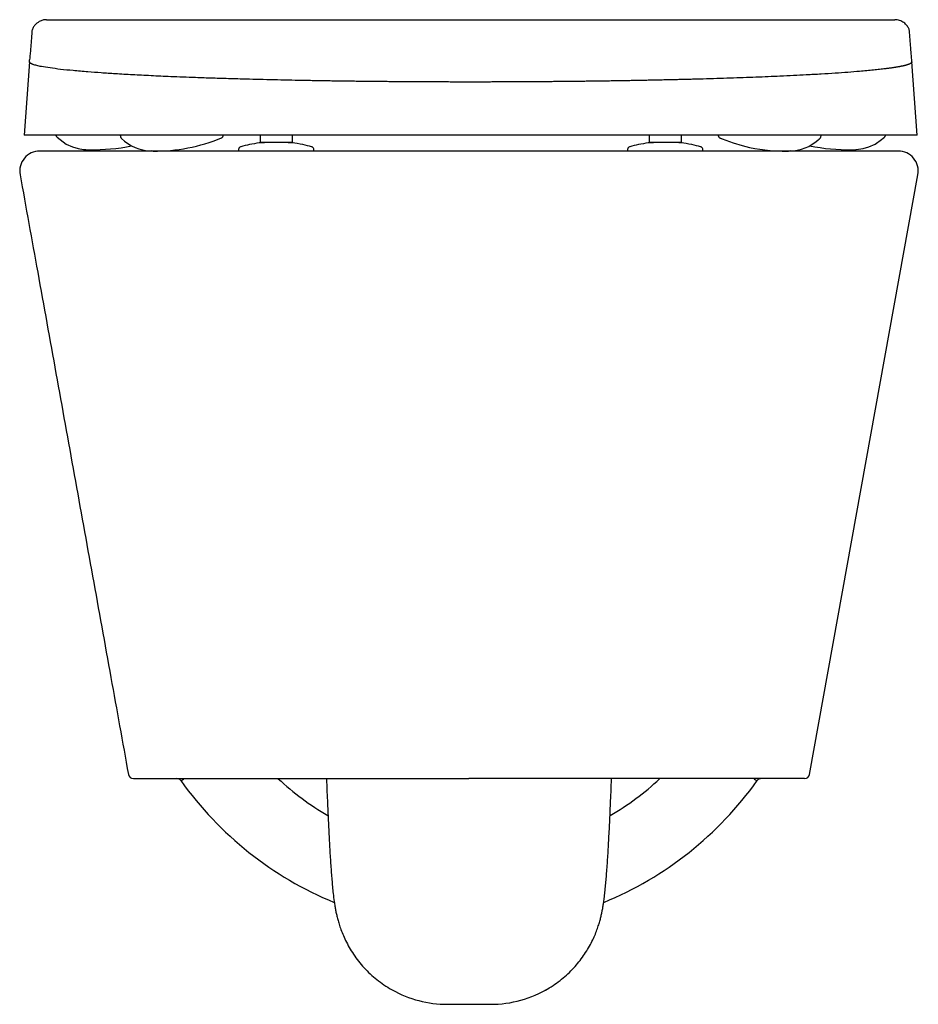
# Model space of a CAD drawing. Header units: millimetres. Extents: x 4392.248 to 4392.606, y 2794.775 to 2795.167.
import ezdxf

# ---------------------------------------------------------------- set-up
doc = ezdxf.new("R2010")
doc.units = ezdxf.units.MM
doc.layers.add('SANINDUSA', color=3, linetype='Continuous')

msp = doc.modelspace()

# ---------------------------------------------------------------- linework, layer by layer
at = {"layer": 'SANINDUSA'}
for p, q in [((4392.427362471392, 2795.167193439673), (4392.596397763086, 2795.167193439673)), ((4392.251542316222, 2795.15039686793), (4392.251608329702, 2795.151257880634)), ((4392.603182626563, 2795.150396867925), (4392.603116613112, 2795.151257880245)), ((4392.251542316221, 2795.150396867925), (4392.249495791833, 2795.121130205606)), ((4392.605229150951, 2795.121130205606), (4392.603182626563, 2795.150396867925)), ((4392.605229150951, 2795.121130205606), (4392.249495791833, 2795.121130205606)), ((4392.343562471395, 2795.118258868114), (4392.343562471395, 2795.121130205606)), ((4392.356162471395, 2795.121130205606), (4392.356162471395, 2795.118258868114)), ((4392.498562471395, 2795.118258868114), (4392.498562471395, 2795.121130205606)), ((4392.511162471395, 2795.121130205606), (4392.511162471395, 2795.118258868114)), ((4392.52665351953, 2795.120107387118), (4392.526788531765, 2795.12004587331)), ((4392.526788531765, 2795.12004587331), (4392.526950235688, 2795.119979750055)), ((4392.344179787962, 2795.118258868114), (4392.343562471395, 2795.118258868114)), ((4392.344367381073, 2795.118258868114), (4392.344179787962, 2795.118258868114)), ((4392.344562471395, 2795.118258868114), (4392.344367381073, 2795.118258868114)), ((4392.355162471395, 2795.118258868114), (4392.344562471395, 2795.118258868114)), ((4392.353760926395, 2795.11823104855), (4392.353760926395, 2795.118258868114)), ((4392.355357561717, 2795.118258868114), (4392.355162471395, 2795.118258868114)), ((4392.355545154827, 2795.118258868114), (4392.355357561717, 2795.118258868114)), ((4392.356162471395, 2795.118258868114), (4392.355545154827, 2795.118258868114)), ((4392.499179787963, 2795.118258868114), (4392.498562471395, 2795.118258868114)), ((4392.499367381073, 2795.118258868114), (4392.499179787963, 2795.118258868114)), ((4392.499562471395, 2795.118258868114), (4392.499367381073, 2795.118258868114)), ((4392.510162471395, 2795.118258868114), (4392.499562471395, 2795.118258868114)), ((4392.510357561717, 2795.118258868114), (4392.510162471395, 2795.118258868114)), ((4392.510545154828, 2795.118258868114), (4392.510357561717, 2795.118258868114)), ((4392.511162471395, 2795.118258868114), (4392.510545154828, 2795.118258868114)), ((4392.597721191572, 2795.114863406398), (4392.255652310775, 2795.114863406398)), ((4392.274339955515, 2795.115381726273), (4392.274453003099, 2795.115375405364)), ((4392.334862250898, 2795.115378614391), (4392.334862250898, 2795.114863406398)), ((4392.364862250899, 2795.114863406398), (4392.334862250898, 2795.114863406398)), ((4392.364862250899, 2795.114863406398), (4392.364862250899, 2795.115378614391)), ((4392.48986244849, 2795.115374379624), (4392.48986244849, 2795.114859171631)), ((4392.519862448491, 2795.114859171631), (4392.519862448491, 2795.1148634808)), ((4392.519862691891, 2795.114863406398), (4392.519862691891, 2795.115378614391)), ((4392.5792485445, 2795.11536500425), (4392.580271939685, 2795.115375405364)), ((4392.580271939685, 2795.115375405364), (4392.580384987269, 2795.115381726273)), ((4392.247789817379, 2795.105441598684), (4392.247776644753, 2795.105441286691)), ((4392.56240502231, 2794.866507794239), (4392.605594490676, 2795.105445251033)), ((4392.605583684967, 2795.105441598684), (4392.605596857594, 2795.105441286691)), ((4392.369901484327, 2794.864863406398), (4392.370220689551, 2794.856849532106)), ((4392.483152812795, 2794.856849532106), (4392.48347201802, 2794.864863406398)), ((4392.418063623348, 2794.77492074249), (4392.435309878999, 2794.77492074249))]:
    msp.add_line(p, q, dxfattribs=at)
at = {"layer": 'SANINDUSA', "flags": 128}
for points in [[(4392.262480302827, 2795.120427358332), (4392.262568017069, 2795.120352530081), (4392.262578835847, 2795.120343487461), (4392.262584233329, 2795.120338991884), (4392.262586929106, 2795.12033675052), (4392.262587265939, 2795.12033647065), (4392.262587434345, 2795.12033633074), (4392.262587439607, 2795.120336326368), (4392.262587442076, 2795.120336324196), (4392.266213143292, 2795.117654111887), (4392.268700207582, 2795.116494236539), (4392.271012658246, 2795.115814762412), (4392.27308044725, 2795.115481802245), (4392.273550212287, 2795.115438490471), (4392.273777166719, 2795.115421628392), (4392.273805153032, 2795.1154197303), (4392.273812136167, 2795.115419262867), (4392.273812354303, 2795.115419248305), (4392.27381238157, 2795.115419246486), (4392.273812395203, 2795.115419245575), (4392.273812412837, 2795.115419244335), (4392.273842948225, 2795.115416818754), (4392.273873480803, 2795.115414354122), (4392.273962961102, 2795.115407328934), (4392.274129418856, 2795.115395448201), (4392.274341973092, 2795.11538159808)], [(4392.526950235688, 2795.119979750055), (4392.527253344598, 2795.119855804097), (4392.527404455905, 2795.119796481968), (4392.527476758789, 2795.119768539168), (4392.527512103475, 2795.119754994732), (4392.527529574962, 2795.119748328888), (4392.527538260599, 2795.119745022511), (4392.527540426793, 2795.11974419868), (4392.527540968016, 2795.119743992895), (4392.527541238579, 2795.119743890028), (4392.527541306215, 2795.119743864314), (4392.527541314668, 2795.1197438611), (4392.527541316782, 2795.119743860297), (4392.527541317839, 2795.119743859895), (4392.527541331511, 2795.11974385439), (4392.531947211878, 2795.118110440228), (4392.53554901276, 2795.117016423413), (4392.538417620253, 2795.116313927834), (4392.540611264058, 2795.115877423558), (4392.542520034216, 2795.115566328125), (4392.545681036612, 2795.115184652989), (4392.547939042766, 2795.115007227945), (4392.54898705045, 2795.114950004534), (4392.550508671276, 2795.114892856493), (4392.551440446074, 2795.114872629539), (4392.551869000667, 2795.114867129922), (4392.552644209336, 2795.114863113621), (4392.552894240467, 2795.114863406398), (4392.553027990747, 2795.114863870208), (4392.553062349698, 2795.114864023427), (4392.553079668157, 2795.114864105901), (4392.553088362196, 2795.114864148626), (4392.553092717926, 2795.114864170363), (4392.553094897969, 2795.114864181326), (4392.553095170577, 2795.114864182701), (4392.553095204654, 2795.114864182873), (4392.553095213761, 2795.114864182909), (4392.553095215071, 2795.114864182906), (4392.553095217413, 2795.114864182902), (4392.553095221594, 2795.114864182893), (4392.553178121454, 2795.114864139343), (4392.553499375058, 2795.114865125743), (4392.553937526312, 2795.114867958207)], [(4392.554737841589, 2795.114881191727), (4392.554935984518, 2795.114891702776), (4392.555054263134, 2795.114898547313), (4392.555116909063, 2795.114902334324), (4392.55512486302, 2795.114902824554), (4392.55512685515, 2795.114902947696), (4392.555127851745, 2795.114903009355), (4392.555128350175, 2795.114903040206), (4392.555128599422, 2795.114903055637), (4392.555128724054, 2795.114903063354), (4392.555128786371, 2795.114903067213), (4392.555128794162, 2795.114903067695), (4392.555128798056, 2795.114903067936), (4392.555128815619, 2795.114903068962), (4392.556208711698, 2795.114996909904), (4392.55911836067, 2795.115563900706), (4392.562123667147, 2795.116726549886), (4392.565068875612, 2795.118652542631), (4392.565804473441, 2795.119275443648), (4392.56617493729, 2795.119610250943), (4392.566361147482, 2795.119783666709), (4392.566407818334, 2795.119827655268), (4392.566413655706, 2795.119833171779), (4392.566413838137, 2795.119833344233), (4392.566413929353, 2795.119833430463), (4392.566413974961, 2795.119833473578), (4392.566413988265, 2795.119833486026), (4392.566417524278, 2795.119836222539)], [(4392.580382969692, 2795.11538159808), (4392.580595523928, 2795.115395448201), (4392.580761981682, 2795.115407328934), (4392.580851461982, 2795.115414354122), (4392.58088199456, 2795.115416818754), (4392.580907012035, 2795.115418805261), (4392.580910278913, 2795.115419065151), (4392.580911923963, 2795.11541919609), (4392.580912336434, 2795.115419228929), (4392.580912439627, 2795.115419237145), (4392.580912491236, 2795.115419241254), (4392.580912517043, 2795.115419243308), (4392.580912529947, 2795.115419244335), (4392.580912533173, 2795.115419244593), (4392.580912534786, 2795.115419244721), (4392.580912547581, 2795.115419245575), (4392.583712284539, 2795.115814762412), (4392.586024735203, 2795.116494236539), (4392.588511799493, 2795.117654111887), (4392.591111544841, 2795.119441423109), (4392.591772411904, 2795.120004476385), (4392.592103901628, 2795.120305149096), (4392.592124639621, 2795.120324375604), (4392.592135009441, 2795.120334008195), (4392.592136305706, 2795.120335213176), (4392.592136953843, 2795.120335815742), (4392.592137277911, 2795.120336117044), (4392.592137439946, 2795.1203362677), (4392.592137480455, 2795.120336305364), (4392.592137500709, 2795.120336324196), (4392.59213750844, 2795.12033633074), (4392.592156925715, 2795.120352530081), (4392.592244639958, 2795.120427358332)]]:
    msp.add_lwpolyline(points, dxfattribs=at)
at = {"layer": 'SANINDUSA'}
for centre, radius, start, end in [((4392.300545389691, 2795.132467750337), 0.01759541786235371, 225.6758873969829, 268.181745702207), ((4392.301804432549, 2795.183231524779), 0.06837113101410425, 269.1476976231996, 292.5929970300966), ((4392.276111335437, 2795.201708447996), 0.08634577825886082, 269.5786760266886, 280.7732212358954), ((4392.578682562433, 2795.202457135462), 0.08709397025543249, 259.2181778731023, 270.3723405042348), ((4392.255652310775, 2795.106863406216), 0.008000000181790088, 90, 190.2107499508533), ((4392.597721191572, 2795.106863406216), 0.008000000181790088, 349.7892500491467, 90), ((4392.292958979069, 2794.866890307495), 0.002026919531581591, 190.877892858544, 269.755638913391), ((4392.310246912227, 2794.862863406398), 0.00200000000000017, 35.47702423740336, 90), ((4392.308618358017, 2794.870581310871), 0.007321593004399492, 296.4158195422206, 308.5684303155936), ((4392.426686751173, 2794.946310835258), 0.1114474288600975, 226.9925929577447, 239.7029869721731), ((4392.426686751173, 2794.946310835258), 0.1114474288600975, 300.3195518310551, 312.9685235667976), ((4392.544755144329, 2794.870581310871), 0.007321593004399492, 231.4315696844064, 243.5841804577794), ((4392.54312659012, 2794.862863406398), 0.00200000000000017, 90, 144.5229757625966), ((4392.560414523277, 2794.866890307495), 0.002026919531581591, 270.244361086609, 349.122107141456), ((4392.426686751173, 2794.94584870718), 0.1409853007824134, 215.4770242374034, 247.5858732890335), ((4392.426686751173, 2794.94584870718), 0.1409853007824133, 292.4114416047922, 324.5229757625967), ((4392.418030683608, 2794.819854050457), 0.04493332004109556, 240.7419824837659, 270.0420024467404), ((4392.435343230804, 2794.819852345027), 0.04493161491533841, 269.957470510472, 301.0943927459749)]:
    msp.add_arc(centre, radius, start, end, dxfattribs=at)
for points, knots in [([(4392.258327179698, 2795.167193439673), (4392.257573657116, 2795.167164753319), (4392.256688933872, 2795.166991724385), (4392.255208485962, 2795.166408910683), (4392.253884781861, 2795.165337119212), (4392.252959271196, 2795.164014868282), (4392.252675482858, 2795.163174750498), (4392.252526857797, 2795.162734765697)], [0, 0, 0, 0, 0.127891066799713, 0.3477503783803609, 0.6392226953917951, 0.8110544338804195, 1, 1, 1, 1]), ([(4392.258327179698, 2795.167193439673), (4392.258327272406, 2795.167193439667), (4392.258330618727, 2795.167193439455), (4392.258334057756, 2795.167193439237), (4392.258339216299, 2795.16719343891), (4392.258351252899, 2795.167193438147), (4392.258375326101, 2795.167193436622), (4392.258423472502, 2795.167193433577), (4392.258519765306, 2795.167193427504), (4392.258712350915, 2795.16719341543), (4392.259097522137, 2795.167193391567), (4392.259867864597, 2795.167193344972), (4392.261408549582, 2795.167193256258), (4392.2644899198, 2795.167193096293), (4392.270652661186, 2795.167192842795), (4392.282978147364, 2795.167192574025), (4392.307629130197, 2795.167192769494), (4392.328758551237, 2795.167193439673), (4392.371017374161, 2795.167193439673), (4392.399189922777, 2795.167193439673), (4392.427362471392, 2795.167193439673)], [0, 0, 0, 0, 3.051757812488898e-05, 3.051757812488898e-05, 6.103515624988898e-05, 0.0001220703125, 0.0002441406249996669, 0.0004882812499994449, 0.0009765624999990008, 0.001953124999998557, 0.003906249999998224, 0.007812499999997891, 0.01562499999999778, 0.03124999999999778, 0.06249999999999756, 0.1249999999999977, 0.2499999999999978, 0.4999999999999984, 0.4999999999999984, 1, 1, 1, 1]), ([(4392.602198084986, 2795.162734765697), (4392.602138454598, 2795.163171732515), (4392.601778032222, 2795.164000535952), (4392.600906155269, 2795.165246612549), (4392.599574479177, 2795.16638232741), (4392.598075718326, 2795.166992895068), (4392.597034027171, 2795.167146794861), (4392.596644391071, 2795.167187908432), (4392.596397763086, 2795.167193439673)], [0, 0, 0, 0, 0.1655520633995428, 0.3615869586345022, 0.5893372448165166, 0.8445585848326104, 0.9846372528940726, 1, 1, 1, 1]), ([(4392.252525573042, 2795.162729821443), (4392.252523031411, 2795.162694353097), (4392.252516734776, 2795.162606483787), (4392.252506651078, 2795.162466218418), (4392.252495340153, 2795.162309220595), (4392.252470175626, 2795.161960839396), (4392.252417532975, 2795.16123718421), (4392.2523399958, 2795.160188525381), (4392.252251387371, 2795.159013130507), (4392.252166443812, 2795.157905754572), (4392.25208180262, 2795.156819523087), (4392.252019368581, 2795.156030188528), (4392.251980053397, 2795.155535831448), (4392.251963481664, 2795.155329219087), (4392.251949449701, 2795.155150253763), (4392.251936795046, 2795.15500032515), (4392.251926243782, 2795.15488241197), (4392.251916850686, 2795.154776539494), (4392.251907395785, 2795.154670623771), (4392.251869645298, 2795.154248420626), (4392.251803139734, 2795.153516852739), (4392.251709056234, 2795.152457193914), (4392.251643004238, 2795.151712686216), (4392.251611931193, 2795.151305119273), (4392.251608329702, 2795.151257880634)], [0, 0, 0, 0, 0.01003447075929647, 0.02485940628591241, 0.03963522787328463, 0.05436193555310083, 0.1231263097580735, 0.2432049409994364, 0.3474767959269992, 0.448973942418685, 0.5476963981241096, 0.6436441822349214, 0.6621650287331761, 0.680578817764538, 0.6988855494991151, 0.7105713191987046, 0.719451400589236, 0.7282789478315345, 0.7370539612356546, 0.7457764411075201, 0.8328101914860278, 0.914237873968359, 0.9900598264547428, 1, 1, 1, 1]), ([(4392.603116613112, 2795.151257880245), (4392.603113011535, 2795.151305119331), (4392.603081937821, 2795.151712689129), (4392.603015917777, 2795.152457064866), (4392.60292167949, 2795.153517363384), (4392.602845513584, 2795.154358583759), (4392.602797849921, 2795.154889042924), (4392.602777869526, 2795.155119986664), (4392.602767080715, 2795.155259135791), (4392.602753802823, 2795.15542404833), (4392.602713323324, 2795.155932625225), (4392.602648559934, 2795.156750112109), (4392.602560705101, 2795.157877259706), (4392.602475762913, 2795.158984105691), (4392.602390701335, 2795.160111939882), (4392.602309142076, 2795.1612131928), (4392.602253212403, 2795.161981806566), (4392.602222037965, 2795.162414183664), (4392.602212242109, 2795.162550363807), (4392.602204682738, 2795.162655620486), (4392.602200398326, 2795.162715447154), (4392.602199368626, 2795.162729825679)], [0, 0, 0, 0, 0.009940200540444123, 0.08576215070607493, 0.1671898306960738, 0.2542235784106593, 0.2899973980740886, 0.2985982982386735, 0.3131913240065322, 0.3278525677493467, 0.3425820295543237, 0.4497763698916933, 0.5484267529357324, 0.6498518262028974, 0.7540516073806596, 0.8610261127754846, 0.9574589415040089, 0.970246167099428, 0.9830702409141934, 0.9959311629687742, 0.9999999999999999, 0.9999999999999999, 0.9999999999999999, 0.9999999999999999]), ([(4392.427362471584, 2795.142360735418), (4392.426941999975, 2795.142360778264), (4392.426101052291, 2795.142360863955), (4392.424839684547, 2795.14236151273), (4392.423578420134, 2795.142362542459), (4392.422317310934, 2795.142363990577), (4392.421056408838, 2795.142365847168), (4392.419795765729, 2795.142368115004), (4392.418535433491, 2795.142370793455), (4392.417275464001, 2795.142373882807), (4392.416015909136, 2795.142377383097), (4392.414756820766, 2795.142381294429), (4392.413498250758, 2795.142385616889), (4392.412240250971, 2795.14239035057), (4392.41098287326, 2795.142395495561), (4392.409726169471, 2795.142401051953), (4392.408470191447, 2795.142407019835), (4392.407214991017, 2795.142413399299), (4392.405960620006, 2795.142420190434), (4392.404707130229, 2795.142427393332), (4392.40345457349, 2795.142435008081), (4392.402203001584, 2795.142443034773), (4392.400952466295, 2795.142451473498), (4392.399703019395, 2795.142460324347), (4392.398454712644, 2795.142469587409), (4392.39720759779, 2795.142479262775), (4392.395961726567, 2795.142489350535), (4392.394717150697, 2795.142499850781), (4392.393473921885, 2795.142510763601), (4392.392232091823, 2795.142522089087), (4392.390991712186, 2795.142533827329), (4392.389752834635, 2795.142545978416), (4392.388515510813, 2795.142558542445), (4392.387279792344, 2795.142571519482), (4392.386045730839, 2795.142584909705), (4392.384813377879, 2795.14259871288), (4392.383582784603, 2795.142612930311), (4392.382354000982, 2795.142627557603), (4392.381127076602, 2795.142642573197), (4392.379902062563, 2795.142657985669), (4392.378679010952, 2795.142673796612), (4392.37745797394, 2795.142690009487), (4392.376239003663, 2795.142706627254), (4392.375022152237, 2795.142723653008), (4392.37380747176, 2795.142741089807), (4392.372595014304, 2795.142758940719), (4392.37138483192, 2795.142777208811), (4392.37017697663, 2795.142795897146), (4392.36897150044, 2795.142815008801), (4392.367768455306, 2795.1428345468), (4392.366567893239, 2795.142854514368), (4392.36536986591, 2795.142874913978), (4392.364174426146, 2795.142895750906), (4392.362981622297, 2795.14291701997), (4392.360251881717, 2795.142966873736), (4392.35601169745, 2795.143048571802), (4392.350321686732, 2795.14316843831), (4392.344708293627, 2795.143298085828), (4392.338486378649, 2795.143456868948), (4392.331741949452, 2795.143646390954), (4392.324578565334, 2795.143867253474), (4392.318253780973, 2795.144086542), (4392.312702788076, 2795.144295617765), (4392.30671189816, 2795.144539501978), (4392.29991765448, 2795.144843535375), (4392.292556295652, 2795.145221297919), (4392.285936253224, 2795.145603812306), (4392.280020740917, 2795.145992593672), (4392.274333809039, 2795.146415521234), (4392.268866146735, 2795.146888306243), (4392.263813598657, 2795.147411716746), (4392.259588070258, 2795.147952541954), (4392.256934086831, 2795.148387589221), (4392.255339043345, 2795.148709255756), (4392.254448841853, 2795.148912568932), (4392.253674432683, 2795.149117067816), (4392.253112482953, 2795.149292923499), (4392.252711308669, 2795.14943988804), (4392.252429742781, 2795.14955753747), (4392.252186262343, 2795.149675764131), (4392.251981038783, 2795.149794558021), (4392.251814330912, 2795.149913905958), (4392.251686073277, 2795.150033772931), (4392.251597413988, 2795.150154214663), (4392.251544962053, 2795.150274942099), (4392.251543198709, 2795.150356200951), (4392.251542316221, 2795.150396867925)], [0, 0, 0, 0, 0.004555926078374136, 0.009111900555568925, 0.01366797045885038, 0.01822418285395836, 0.02278058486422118, 0.02733722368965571, 0.03189414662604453, 0.03645140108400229, 0.04100903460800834, 0.04556709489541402, 0.05012562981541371, 0.0546846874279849, 0.05924431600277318, 0.06380456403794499, 0.06836548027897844, 0.07292711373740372, 0.07748951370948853, 0.08205272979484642, 0.08661681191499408, 0.09118181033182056, 0.09574777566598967, 0.1003147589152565, 0.104882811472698, 0.1094519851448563, 0.1140223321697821, 0.1185939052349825, 0.1231667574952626, 0.1277409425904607, 0.1323165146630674, 0.1368935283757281, 0.1414720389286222, 0.1460521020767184, 0.1506337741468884, 0.1552171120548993, 0.1598021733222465, 0.1643890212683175, 0.168977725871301, 0.1735683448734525, 0.178160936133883, 0.182755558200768, 0.1873522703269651, 0.1919511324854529, 0.1965522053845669, 0.2011555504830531, 0.2057612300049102, 0.210369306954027, 0.2149798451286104, 0.2195929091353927, 0.2242085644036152, 0.2288268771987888, 0.2334479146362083, 0.2380717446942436, 0.2426984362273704, 0.2652848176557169, 0.2879506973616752, 0.3107045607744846, 0.3335554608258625, 0.3650854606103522, 0.3964085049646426, 0.4275487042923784, 0.4510720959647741, 0.4745146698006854, 0.5145770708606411, 0.5544708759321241, 0.5942390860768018, 0.6306140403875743, 0.6669413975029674, 0.7122820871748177, 0.7576434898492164, 0.8030793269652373, 0.8486497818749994, 0.8651550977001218, 0.8816901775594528, 0.8982580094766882, 0.9148617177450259, 0.9242628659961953, 0.9336770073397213, 0.9431048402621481, 0.9525470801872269, 0.96200445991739, 0.9714777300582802, 0.9809676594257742, 0.9904750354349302, 1, 1, 1, 1]), ([(4392.603182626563, 2795.150396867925), (4392.603183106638, 2795.150375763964), (4392.603184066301, 2795.150333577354), (4392.603172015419, 2795.150270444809), (4392.60315011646, 2795.150207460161), (4392.603117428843, 2795.150144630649), (4392.603074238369, 2795.150081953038), (4392.603020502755, 2795.150019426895), (4392.602956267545, 2795.149957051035), (4392.602881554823, 2795.149894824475), (4392.602796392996, 2795.149832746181), (4392.602700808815, 2795.149770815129), (4392.602594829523, 2795.149709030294), (4392.602478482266, 2795.14964739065), (4392.602351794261, 2795.149585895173), (4392.602214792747, 2795.149524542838), (4392.602067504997, 2795.149463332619), (4392.601909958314, 2795.149402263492), (4392.601742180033, 2795.149341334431), (4392.601564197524, 2795.149280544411), (4392.601376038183, 2795.149219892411), (4392.601177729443, 2795.149159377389), (4392.60096929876, 2795.149098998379), (4392.600750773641, 2795.149038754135), (4392.600522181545, 2795.148978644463), (4392.600283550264, 2795.148918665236), (4392.600034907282, 2795.148858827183), (4392.599776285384, 2795.148799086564), (4392.599507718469, 2795.148739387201), (4392.599229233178, 2795.148679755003), (4392.598940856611, 2795.148620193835), (4392.59864261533, 2795.148560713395), (4392.598334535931, 2795.148501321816), (4392.598016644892, 2795.148442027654), (4392.59768896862, 2795.148382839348), (4392.597351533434, 2795.148323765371), (4392.597004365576, 2795.148264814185), (4392.596647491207, 2795.148205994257), (4392.596280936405, 2795.14814731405), (4392.595904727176, 2795.148088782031), (4392.595518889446, 2795.148030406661), (4392.595123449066, 2795.147972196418), (4392.594718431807, 2795.147914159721), (4392.594303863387, 2795.147856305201), (4392.593879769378, 2795.14779864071), (4392.593446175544, 2795.147741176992), (4392.593003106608, 2795.147683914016), (4392.591992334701, 2795.147556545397), (4392.590329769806, 2795.147360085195), (4392.587869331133, 2795.147096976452), (4392.585206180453, 2795.146838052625), (4392.581864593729, 2795.146542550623), (4392.577714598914, 2795.146211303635), (4392.572610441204, 2795.14585019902), (4392.567081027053, 2795.145502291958), (4392.561515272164, 2795.145188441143), (4392.556007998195, 2795.144906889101), (4392.549422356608, 2795.144598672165), (4392.541121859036, 2795.144253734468), (4392.532598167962, 2795.143947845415), (4392.525479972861, 2795.14372314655), (4392.521141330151, 2795.143594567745), (4392.517872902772, 2795.143502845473), (4392.515734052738, 2795.143445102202), (4392.513577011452, 2795.143388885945), (4392.511404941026, 2795.143334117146), (4392.509219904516, 2795.143280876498), (4392.507022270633, 2795.143229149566), (4392.504812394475, 2795.143178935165), (4392.502590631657, 2795.143130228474), (4392.50035733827, 2795.143083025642), (4392.498112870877, 2795.14303732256), (4392.495857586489, 2795.142993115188), (4392.493591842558, 2795.142950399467), (4392.491315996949, 2795.142909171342), (4392.489030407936, 2795.142869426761), (4392.48673543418, 2795.142831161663), (4392.48443143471, 2795.142794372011), (4392.482118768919, 2795.142759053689), (4392.479797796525, 2795.142725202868), (4392.477468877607, 2795.14269281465), (4392.475132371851, 2795.142661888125), (4392.472788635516, 2795.142632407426), (4392.470438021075, 2795.142604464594), (4392.468080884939, 2795.142578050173), (4392.465717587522, 2795.142553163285), (4392.463348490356, 2795.142529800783), (4392.460973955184, 2795.142507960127), (4392.458594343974, 2795.142487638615), (4392.456210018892, 2795.14246883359), (4392.453821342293, 2795.142451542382), (4392.451428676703, 2795.142435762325), (4392.449032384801, 2795.142421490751), (4392.446632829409, 2795.142408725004), (4392.444230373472, 2795.142397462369), (4392.441825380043, 2795.142387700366), (4392.439418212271, 2795.142379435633), (4392.437009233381, 2795.142372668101), (4392.434598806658, 2795.142367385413), (4392.432187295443, 2795.142363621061), (4392.429775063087, 2795.142361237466), (4392.428166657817, 2795.142360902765), (4392.4273624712, 2795.142360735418)], [0, 0, 0, 0, 0.004956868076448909, 0.009908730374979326, 0.01485569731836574, 0.01979787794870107, 0.02473537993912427, 0.02966830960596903, 0.03459677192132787, 0.03952087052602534, 0.04444070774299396, 0.04935638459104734, 0.05426800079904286, 0.059175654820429, 0.06407944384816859, 0.06897946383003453, 0.07387580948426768, 0.07876857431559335, 0.08365785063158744, 0.0885437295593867, 0.09342630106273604, 0.09830565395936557, 0.1031818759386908, 0.1080550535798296, 0.112925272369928, 0.1177926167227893, 0.1226571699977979, 0.1275189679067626, 0.1323780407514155, 0.1372344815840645, 0.1420883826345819, 0.1469398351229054, 0.1517889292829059, 0.156635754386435, 0.1614803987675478, 0.166322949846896, 0.1711634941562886, 0.1760021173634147, 0.180838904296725, 0.1856739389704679, 0.1905073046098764, 0.1953390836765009, 0.2001693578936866, 0.2049982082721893, 0.2098257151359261, 0.2146519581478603, 0.219477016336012, 0.2243009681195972, 0.2469775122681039, 0.2696360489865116, 0.2922841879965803, 0.3149293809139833, 0.3489330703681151, 0.3829649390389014, 0.4170480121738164, 0.4512042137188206, 0.4789187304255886, 0.5067105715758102, 0.5535066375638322, 0.6006334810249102, 0.6240761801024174, 0.6476292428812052, 0.6565896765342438, 0.6655687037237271, 0.6745523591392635, 0.6835201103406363, 0.6924724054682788, 0.7014098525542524, 0.71033304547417, 0.7192425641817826, 0.7281389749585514, 0.7370228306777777, 0.745894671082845, 0.7547550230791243, 0.7636044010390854, 0.772443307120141, 0.7812722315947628, 0.790091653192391, 0.7989020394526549, 0.8077038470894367, 0.8164975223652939, 0.8252835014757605, 0.8340622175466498, 0.8428341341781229, 0.8515996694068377, 0.8603592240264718, 0.8691131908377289, 0.8778619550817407, 0.8866058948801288, 0.8953453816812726, 0.9040807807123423, 0.9128124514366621, 0.9215407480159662, 0.9302660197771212, 0.938988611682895, 0.9477088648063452, 0.9564271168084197, 0.9651437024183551, 0.9738589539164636, 0.9825732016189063, 0.9912867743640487, 1, 1, 1, 1]), ([(4392.262073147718, 2795.121130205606), (4392.262093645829, 2795.121056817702), (4392.26214352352, 2795.120878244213), (4392.262292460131, 2795.120619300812), (4392.262441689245, 2795.120459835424), (4392.262480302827, 2795.120427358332)], [0, 0, 0, 0, 0.2585022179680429, 0.62900887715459, 0.9999999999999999, 0.9999999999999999, 0.9999999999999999, 0.9999999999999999]), ([(4392.287746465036, 2795.121130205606), (4392.287748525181, 2795.121100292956), (4392.287750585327, 2795.121070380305), (4392.287752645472, 2795.121040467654), (4392.287760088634, 2795.120932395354), (4392.287774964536, 2795.120716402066), (4392.287875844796, 2795.120405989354), (4392.288031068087, 2795.120118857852), (4392.288177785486, 2795.119959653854), (4392.288251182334, 2795.119880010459)], [-0.06925281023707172, -0.06925281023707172, -0.06925281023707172, -0.06925281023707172, 0, 0, 0, 0.2502055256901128, 0.5000607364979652, 0.7499003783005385, 1, 1, 1, 1]), ([(4392.328071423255, 2795.120107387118), (4392.328161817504, 2795.120154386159), (4392.328343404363, 2795.120248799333), (4392.328547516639, 2795.12047422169), (4392.32868762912, 2795.120741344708), (4392.328708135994, 2795.120936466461), (4392.328718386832, 2795.1210340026), (4392.328721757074, 2795.121066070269), (4392.328725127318, 2795.121098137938), (4392.328728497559, 2795.121130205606)], [0, 0, 0, 0, 0.2475319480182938, 0.497250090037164, 0.7486887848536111, 0.9999999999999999, 0.9999999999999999, 0.9999999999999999, 1.082625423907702, 1.082625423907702, 1.082625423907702, 1.082625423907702]), ([(4392.525996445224, 2795.121130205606), (4392.525999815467, 2795.121098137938), (4392.52600318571, 2795.121066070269), (4392.526006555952, 2795.1210340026), (4392.52601680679, 2795.120936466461), (4392.526037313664, 2795.120741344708), (4392.526177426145, 2795.12047422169), (4392.526381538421, 2795.120248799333), (4392.52656312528, 2795.120154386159), (4392.52665351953, 2795.120107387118)], [-0.08262542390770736, -0.08262542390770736, -0.08262542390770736, -0.08262542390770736, 0, 0, 0, 0.2513112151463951, 0.5027499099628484, 0.7524680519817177, 1, 1, 1, 1]), ([(4392.566417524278, 2795.119836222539), (4392.566547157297, 2795.119959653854), (4392.566693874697, 2795.120118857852), (4392.566849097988, 2795.120405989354), (4392.566949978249, 2795.120716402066), (4392.56696485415, 2795.120932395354), (4392.566972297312, 2795.121040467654), (4392.566974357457, 2795.121070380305), (4392.566976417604, 2795.121100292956), (4392.566978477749, 2795.121130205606)], [0, 0, 0, 0, 0.250099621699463, 0.4999392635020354, 0.7497944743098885, 1, 1, 1, 1.069252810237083, 1.069252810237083, 1.069252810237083, 1.069252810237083]), ([(4392.592173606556, 2795.120379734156), (4392.592203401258, 2795.120379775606), (4392.592233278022, 2795.120379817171), (4392.592208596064, 2795.120380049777), (4392.592208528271, 2795.120380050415)], [0, 0, 0, 0, 0.9972533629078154, 0.9999999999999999, 0.9999999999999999, 0.9999999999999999, 0.9999999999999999]), ([(4392.592208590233, 2795.120380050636), (4392.59228325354, 2795.120459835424), (4392.592432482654, 2795.120619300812), (4392.592581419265, 2795.120878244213), (4392.592631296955, 2795.121056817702), (4392.592651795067, 2795.121130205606)], [0, 0, 0, 0, 0.3709911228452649, 0.7414977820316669, 0.9999999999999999, 0.9999999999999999, 0.9999999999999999, 0.9999999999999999]), ([(4392.335769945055, 2795.116577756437), (4392.335643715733, 2795.116528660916), (4392.335391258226, 2795.116430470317), (4392.335099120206, 2795.116140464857), (4392.334900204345, 2795.115780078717), (4392.33487490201, 2795.115510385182), (4392.334862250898, 2795.115375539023)], [0, 0, 0, 0, 0.2500022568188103, 0.5000022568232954, 0.7500022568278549, 1, 1, 1, 1]), ([(4392.34303501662, 2795.118090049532), (4392.341780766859, 2795.117898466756), (4392.339271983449, 2795.117515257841), (4392.336820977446, 2795.116856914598), (4392.335769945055, 2795.116577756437)], [0, 0, 0, 0, 0.4999434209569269, 0.9999999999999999, 0.9999999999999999, 0.9999999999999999, 0.9999999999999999]), ([(4392.349073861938, 2795.118258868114), (4392.348399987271, 2795.118248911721), (4392.347276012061, 2795.118232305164), (4392.345797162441, 2795.118201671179), (4392.344596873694, 2795.118171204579), (4392.343527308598, 2795.118133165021), (4392.343206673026, 2795.118105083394), (4392.34303501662, 2795.118090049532)], [0, 0, 0, 0, 0.2303051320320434, 0.3841326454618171, 0.562755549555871, 0.76591552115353, 1, 1, 1, 1]), ([(4392.363954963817, 2795.116577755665), (4392.362990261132, 2795.116841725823), (4392.360712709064, 2795.117469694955), (4392.356559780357, 2795.118127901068), (4392.356247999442, 2795.118130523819), (4392.355309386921, 2795.118183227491), (4392.354377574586, 2795.118213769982), (4392.353460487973, 2795.118240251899), (4392.352826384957, 2795.118251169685), (4392.352539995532, 2795.118256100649)], [0, 0, 0, 0, 0.2691610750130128, 0.5382612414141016, 0.6621455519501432, 0.7677241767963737, 0.858377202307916, 0.9360367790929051, 0.9999999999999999, 0.9999999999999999, 0.9999999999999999, 0.9999999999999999]), ([(4392.364862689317, 2795.115375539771), (4392.364850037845, 2795.115510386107), (4392.364824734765, 2795.11578008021), (4392.364625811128, 2795.116140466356), (4392.364333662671, 2795.116430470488), (4392.364081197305, 2795.116528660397), (4392.363954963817, 2795.116577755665)], [0, 0, 0, 0, 0.2499963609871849, 0.4999953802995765, 0.7499960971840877, 1, 1, 1, 1]), ([(4392.490769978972, 2795.116577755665), (4392.490643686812, 2795.116528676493), (4392.490391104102, 2795.116430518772), (4392.490099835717, 2795.11614027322), (4392.489908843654, 2795.115800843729), (4392.489884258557, 2795.115554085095), (4392.48986244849, 2795.115374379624)], [0, 0, 0, 0, 0.260912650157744, 0.5218219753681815, 0.782729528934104, 0.9999999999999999, 0.9999999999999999, 0.9999999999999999, 0.9999999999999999]), ([(4392.498035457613, 2795.118090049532), (4392.496781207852, 2795.117898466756), (4392.494272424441, 2795.117515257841), (4392.491821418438, 2795.116856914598), (4392.490769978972, 2795.116577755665)], [0, 0, 0, 0, 0.4999434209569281, 1, 1, 1, 1]), ([(4392.504140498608, 2795.118258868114), (4392.503441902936, 2795.118248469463), (4392.502292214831, 2795.118231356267), (4392.50079033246, 2795.11820044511), (4392.499590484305, 2795.118170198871), (4392.498523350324, 2795.118132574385), (4392.498205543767, 2795.118104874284), (4392.498035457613, 2795.118090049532)], [0, 0, 0, 0, 0.2365236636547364, 0.3892501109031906, 0.5665126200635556, 0.7680028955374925, 1, 1, 1, 1]), ([(4392.518954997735, 2795.116577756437), (4392.517990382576, 2795.116841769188), (4392.515712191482, 2795.117469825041), (4392.511562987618, 2795.118127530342), (4392.511244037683, 2795.118131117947), (4392.510302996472, 2795.118184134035), (4392.509371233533, 2795.118214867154), (4392.508421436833, 2795.11824219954), (4392.507752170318, 2795.118253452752), (4392.507430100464, 2795.118258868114)], [0, 0, 0, 0, 0.2670962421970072, 0.5341320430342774, 0.6570984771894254, 0.7618196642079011, 0.8516802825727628, 0.9286243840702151, 1, 1, 1, 1]), ([(4392.519862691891, 2795.115375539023), (4392.519850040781, 2795.115510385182), (4392.519824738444, 2795.115780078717), (4392.519625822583, 2795.116140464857), (4392.519333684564, 2795.116430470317), (4392.519081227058, 2795.116528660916), (4392.518954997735, 2795.116577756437)], [0, 0, 0, 0, 0.2499977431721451, 0.4999977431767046, 0.7499977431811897, 1, 1, 1, 1]), ([(4392.519862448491, 2795.114859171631), (4392.519862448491, 2795.114859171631), (4392.518282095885, 2795.114859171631), (4392.512656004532, 2795.114859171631), (4392.508840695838, 2795.114859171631), (4392.500884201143, 2795.114859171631), (4392.49706889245, 2795.114859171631), (4392.491442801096, 2795.114859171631), (4392.48986244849, 2795.114859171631), (4392.48986244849, 2795.114859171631)], [0, 0, 0, 0, 0.25, 0.25, 0.5, 0.5, 0.75, 0.75, 1, 1, 1, 1]), ([(4392.554737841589, 2795.114881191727), (4392.554518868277, 2795.114871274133), (4392.554351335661, 2795.114867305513), (4392.554186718, 2795.114867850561), (4392.554113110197, 2795.114869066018), (4392.554078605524, 2795.114869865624), (4392.55406194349, 2795.114870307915), (4392.554054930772, 2795.114870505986), (4392.55405028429, 2795.11487063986), (4392.554046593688, 2795.1148707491), (4392.553937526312, 2795.114867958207)], [0, 0, 0, 0, 0.5000000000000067, 0.749999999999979, 0.8749999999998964, 0.9374999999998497, 0.9687499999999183, 0.9843749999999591, 0.9843749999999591, 1, 1, 1, 1]), ([(4392.247789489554, 2795.105441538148), (4392.250131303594, 2795.092485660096), (4392.254891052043, 2795.066152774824), (4392.262087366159, 2795.026334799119), (4392.269385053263, 2794.985951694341), (4392.276685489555, 2794.945550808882), (4392.283879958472, 2794.905735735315), (4392.288641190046, 2794.879387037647), (4392.290968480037, 2794.866507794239)], [0, 0, 0, 0, 0.1648046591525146, 0.3349662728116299, 0.5039846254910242, 0.6721044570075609, 0.8397246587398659, 1, 1, 1, 1]), ([(4392.292950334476, 2794.864863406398), (4392.292971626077, 2794.864863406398), (4392.292964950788, 2794.864863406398), (4392.292950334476, 2794.864863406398), (4392.292956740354, 2794.864863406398), (4392.293431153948, 2794.864863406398), (4392.294934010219, 2794.864863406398), (4392.297432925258, 2794.864863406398), (4392.300774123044, 2794.864863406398), (4392.304997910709, 2794.864863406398), (4392.310075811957, 2794.864863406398), (4392.316000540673, 2794.864863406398), (4392.3227128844, 2794.864863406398), (4392.330152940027, 2794.864863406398), (4392.33826821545, 2794.864863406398), (4392.347027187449, 2794.864863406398), (4392.356358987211, 2794.864863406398), (4392.366183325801, 2794.864863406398), (4392.376427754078, 2794.864863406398), (4392.387041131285, 2794.864863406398), (4392.397949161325, 2794.864863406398), (4392.409058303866, 2794.864863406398), (4392.418672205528, 2794.864863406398), (4392.424553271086, 2794.864863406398), (4392.426686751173, 2794.864863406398)], [0, 0, 0, 0, 0.02669427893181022, 0.07759657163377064, 0.1284310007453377, 0.1791133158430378, 0.229732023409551, 0.2761160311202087, 0.3226660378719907, 0.3692164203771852, 0.4156011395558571, 0.46198319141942, 0.5085307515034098, 0.5550781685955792, 0.6014600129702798, 0.6478697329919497, 0.6944449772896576, 0.7410196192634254, 0.7874285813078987, 0.8338774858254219, 0.8804922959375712, 0.927107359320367, 0.9735566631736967, 1, 1, 1, 1]), ([(4392.560423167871, 2794.864863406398), (4392.560439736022, 2794.864863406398), (4392.560463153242, 2794.864863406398), (4392.560205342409, 2794.864863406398), (4392.559648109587, 2794.864863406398), (4392.558317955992, 2794.864863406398), (4392.555976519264, 2794.864863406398), (4392.552688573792, 2794.864863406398), (4392.54845525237, 2794.864863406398), (4392.543347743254, 2794.864863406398), (4392.537461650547, 2794.864863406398), (4392.530808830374, 2794.864863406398), (4392.523344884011, 2794.864863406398), (4392.515183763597, 2794.864863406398), (4392.506472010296, 2794.864863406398), (4392.49720627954, 2794.864863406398), (4392.487344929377, 2794.864863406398), (4392.477044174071, 2794.864863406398), (4392.46648063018, 2794.864863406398), (4392.455638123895, 2794.864863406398), (4392.444483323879, 2794.864863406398), (4392.434761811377, 2794.864863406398), (4392.428820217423, 2794.864863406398), (4392.426686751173, 2794.864863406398)], [0, 0, 0, 0, 0.1025546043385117, 0.1449494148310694, 0.187343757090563, 0.2296580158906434, 0.2754635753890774, 0.3212693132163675, 0.3684071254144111, 0.4155452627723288, 0.4613500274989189, 0.5071547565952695, 0.5542886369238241, 0.6014225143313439, 0.6472550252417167, 0.6930872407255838, 0.740248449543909, 0.7874094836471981, 0.8332801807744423, 0.8791510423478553, 0.9263531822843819, 0.9735554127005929, 1, 1, 1, 1]), ([(4392.370220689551, 2794.856849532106), (4392.37024795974, 2794.856172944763), (4392.370327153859, 2794.85420809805), (4392.370465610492, 2794.850992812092), (4392.370638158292, 2794.847246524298), (4392.370818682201, 2794.843594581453), (4392.371006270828, 2794.840055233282), (4392.37120038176, 2794.836645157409), (4392.371400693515, 2794.833377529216), (4392.371607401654, 2794.830260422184), (4392.371821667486, 2794.827293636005), (4392.372046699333, 2794.824461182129), (4392.372290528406, 2794.821712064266), (4392.372579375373, 2794.818871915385), (4392.372882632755, 2794.816381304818), (4392.37321657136, 2794.814173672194), (4392.37351582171, 2794.81249230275), (4392.373846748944, 2794.81088506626), (4392.374257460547, 2794.809166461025), (4392.374781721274, 2794.80728158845), (4392.375463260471, 2794.805182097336), (4392.376358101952, 2794.802832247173), (4392.377512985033, 2794.800258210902), (4392.378950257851, 2794.797542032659), (4392.380665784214, 2794.794785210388), (4392.38264246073, 2794.792072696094), (4392.384861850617, 2794.789463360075), (4392.387305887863, 2794.786998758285), (4392.389955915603, 2794.7847096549), (4392.392795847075, 2794.782620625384), (4392.394954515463, 2794.781274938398), (4392.39614825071, 2794.780609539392), (4392.396309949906, 2794.780519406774)], [0, 0, 0, 0, 0.02034551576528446, 0.05908449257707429, 0.09789475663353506, 0.1368178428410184, 0.1759008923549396, 0.215206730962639, 0.2548259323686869, 0.2948944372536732, 0.3356306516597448, 0.3774170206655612, 0.4210057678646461, 0.4681824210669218, 0.5251578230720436, 0.5572010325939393, 0.5806460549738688, 0.6024680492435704, 0.6238588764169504, 0.6455419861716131, 0.6688901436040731, 0.6948640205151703, 0.7237262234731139, 0.7548902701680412, 0.7875136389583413, 0.8210362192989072, 0.8551408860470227, 0.8896332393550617, 0.9243899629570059, 0.9593321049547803, 0.9944912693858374, 1, 1, 1, 1]), ([(4392.457063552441, 2794.780519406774), (4392.458125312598, 2794.781138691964), (4392.460159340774, 2794.782325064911), (4392.462965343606, 2794.784362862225), (4392.465516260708, 2794.786497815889), (4392.467860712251, 2794.788777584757), (4392.469991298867, 2794.791167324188), (4392.471901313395, 2794.793638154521), (4392.473585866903, 2794.796153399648), (4392.475040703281, 2794.798667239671), (4392.476263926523, 2794.801121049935), (4392.477260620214, 2794.803448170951), (4392.478049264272, 2794.805591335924), (4392.478662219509, 2794.80752484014), (4392.479139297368, 2794.809263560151), (4392.479518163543, 2794.810852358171), (4392.479828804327, 2794.812347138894), (4392.480096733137, 2794.813824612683), (4392.480346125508, 2794.815403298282), (4392.480610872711, 2794.817342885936), (4392.480875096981, 2794.819634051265), (4392.481134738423, 2794.822269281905), (4392.481370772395, 2794.82499370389), (4392.481594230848, 2794.827858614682), (4392.48181040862, 2794.830903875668), (4392.482022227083, 2794.834158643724), (4392.482224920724, 2794.837529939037), (4392.482419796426, 2794.841021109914), (4392.482607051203, 2794.844624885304), (4392.482786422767, 2794.84832744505), (4392.482954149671, 2794.852043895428), (4392.483074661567, 2794.854900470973), (4392.48313823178, 2794.856485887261), (4392.483152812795, 2794.856849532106)], [0, 0, 0, 0, 0.03655681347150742, 0.07003237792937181, 0.1030844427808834, 0.1355529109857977, 0.1673874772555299, 0.1985029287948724, 0.2287671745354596, 0.2579658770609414, 0.2857632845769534, 0.3117223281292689, 0.3355080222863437, 0.3572136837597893, 0.3774421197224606, 0.3971310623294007, 0.4173362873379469, 0.4390879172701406, 0.4641989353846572, 0.4957785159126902, 0.5420999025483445, 0.5881394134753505, 0.630900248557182, 0.6713440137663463, 0.7139073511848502, 0.7550192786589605, 0.7952703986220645, 0.8349806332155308, 0.8743308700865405, 0.9134326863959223, 0.9523612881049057, 0.989073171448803, 1, 1, 1, 1])]:
    msp.add_open_spline(points, degree=3, knots=knots, dxfattribs=at)
for points in [[(4392.274453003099, 2795.115375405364), (4392.274571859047, 2795.115371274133), (4392.274707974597, 2795.115368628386), (4392.275476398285, 2795.11536500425)], [(4392.300787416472, 2795.114867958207), (4392.300532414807, 2795.114866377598), (4392.300326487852, 2795.11486558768), (4392.299987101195, 2795.114881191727)]]:
    msp.add_open_spline(points, degree=3, dxfattribs=at)

doc.saveas('drawing.dxf')
